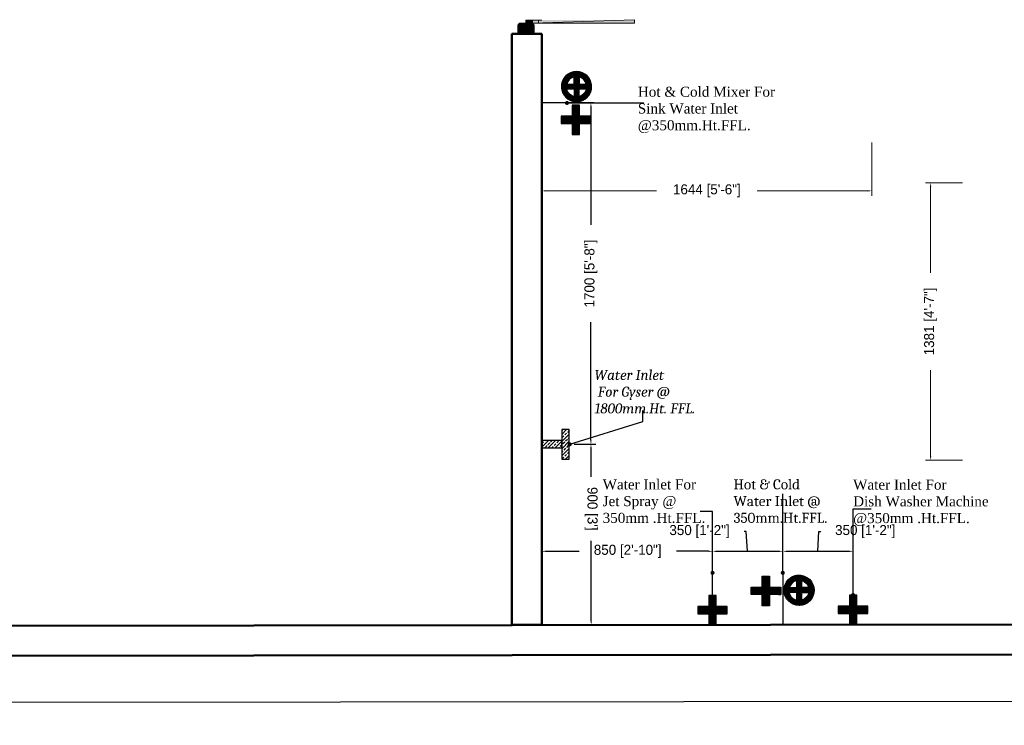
# Model space of a CAD drawing. Header units: millimetres. Extents: x 13115352 to 26511604, y 2875787 to 5794155.
# Tile 112 of 115: x 13268891 to 13273798, y 2892614 to 2896127. Entities that reach past the tile are written whole.
import ezdxf

# ---------------------------------------------------------------- set-up
doc = ezdxf.new("R2010")
doc.units = ezdxf.units.MM
doc.header["$PDMODE"] = 3
doc.layers.get('0').update_dxf_attribs({"lineweight": 0})
doc.layers.get('Defpoints').update_dxf_attribs({"lineweight": 0})
for name, color, linetype, lineweight in [('A-ANNO-DIMS-30', 7, 'Continuous', 0), ('Plumbing', 6, 'Continuous', 0), ('Wall New', 6, 'Continuous', 50)]:
    doc.layers.add(name, color=color, linetype=linetype, lineweight=lineweight)
for name, color, linetype in [('CT-WALL HATCH', 250, 'Continuous'), ('Plumbing & Drainage', 6, 'Continuous'), ('TEXT', 7, 'Continuous')]:
    doc.layers.add(name, color=color, linetype=linetype)
doc.styles.add('Arial', font='arial.ttf')
doc.styles.add('style12', font='BOOKOSI.TTF')
doc.dimstyles.new('TFS-Dim', dxfattribs={"dimtxt": 50, "dimasz": 20, "dimexe": 25, "dimexo": 25, "dimgap": 5, "dimtad": 0, "dimdec": 0, "dimzin": 0, "dimdsep": 46, "dimtxsty": 'Standard', "dimcen": 0.09, "dimclrd": 8, "dimclre": 8, "dimadec": 0, "dimazin": 0, "dimtfac": 1, "dimtdec": 0, "dimtofl": 0, "dimtmove": 0, "dimatfit": 3, "dimldrblk": 'DOT', "dimfxl": 1, "dimtolj": 1, "dimtzin": 0, "dimlwd": -1, "dimlwe": -1, "dimarcsym": 0})

# ---------------------------------------------------------------- blocks, each defined once
blk = doc.blocks.new('*D95')
at = {"layer": 'A-ANNO-DIMS-30', "color": 8, "transparency": 16777216}
for p, q in [((13273589.2, 2895314.9), (13273405.7, 2895314.9)), ((13273430.7, 2895294.9), (13273430.7, 2894867.1)), ((13273430.7, 2893954.2), (13273430.7, 2894382.1)), ((13273589.2, 2893934.2), (13273405.7, 2893934.2))]:
    blk.add_line(p, q, dxfattribs=at)
for points in [[(13273427.4, 2895294.9), (13273434, 2895294.9), (13273430.7, 2895314.9)], [(13273427.4, 2893954.2), (13273434, 2893954.2), (13273430.7, 2893934.2)]]:
    blk.add_solid(points, dxfattribs=at)
at = {"layer": 'Defpoints', "color": 0, "transparency": 16777216}
for p in [(13273614.2, 2895314.9), (13273430.7, 2893934.2), (13273614.2, 2893934.2, 0)]:
    blk.add_point(p, dxfattribs=at)
at = {"layer": 'A-ANNO-DIMS-30', "color": 0, "transparency": 16777216, "insert": (13273430.7, 2894624.6), "char_height": 50, "attachment_point": 5, "rotation": 90}
blk.add_mtext('\\A1;1381 [4\'-7"]', dxfattribs=at)
blk = doc.blocks.new('_Dot')
at = {"color": 0, "linetype": 'ByBlock', "lineweight": -2}
blk.add_line((-0.5, 0), (-1, 0), dxfattribs=at)
at = {"color": 0, "linetype": 'ByBlock', "lineweight": 0, "const_width": 0.5}
blk.add_lwpolyline([(-0.25, 0, 1), (0.25, 0, 1)], format="xyb", close=True, dxfattribs=at)
blk = doc.blocks.new('*D96')
at = {"layer": 'A-ANNO-DIMS-30', "color": 8, "transparency": 16777216}
for p, q in [((13271493.9, 2895515.3), (13271493.9, 2895250)), ((13273137.4, 2895515.3), (13273137.4, 2895250)), ((13271513.9, 2895275), (13272064.8, 2895275)), ((13273117.4, 2895275), (13272566.5, 2895275))]:
    blk.add_line(p, q, dxfattribs=at)
for points in [[(13271513.9, 2895278.3), (13271513.9, 2895271.6), (13271493.9, 2895275)], [(13273117.4, 2895278.3), (13273117.4, 2895271.6), (13273137.4, 2895275)]]:
    blk.add_solid(points, dxfattribs=at)
at = {"layer": 'Defpoints', "color": 0, "transparency": 16777216}
for p in [(13271493.9, 2895540.3), (13273137.4, 2895540.3), (13271493.9, 2895275)]:
    blk.add_point(p, dxfattribs=at)
at = {"layer": 'A-ANNO-DIMS-30', "color": 0, "transparency": 16777216, "insert": (13272315.7, 2895275), "char_height": 50, "attachment_point": 5}
blk.add_mtext('\\A1;1644 [5\'-6"]', dxfattribs=at)
blk = doc.blocks.new('A$Cdc3c6119')
at = {"layer": 'Plumbing & Drainage', "ltscale": 50}
h = blk.add_hatch(dxfattribs=at)
h.set_pattern_fill('ANSI33', color=251, scale=100)
h.set_pattern_definition([(45, (-1618960.685, 589648.16), (-17.67766953, 17.67766953), []), (45, (-1618943.007, 589648.16), (-17.67766953, 17.67766953), [12.5, -6.25])])
h.paths.add_polyline_path([(0, 0), (36.7, 0), (36.7, 146.9), (0, 146.9)])
h.paths.add_polyline_path([(36.7, 55.1), (135.3, 55.1), (135.3, 91.8), (36.7, 91.8)])
at = {"layer": 'Plumbing & Drainage', "color": 1, "ltscale": 50}
for points in [[(0, 0), (36.7, 0), (36.7, 146.9), (0, 146.9)], [(36.7, 55.1), (135.3, 55.1), (135.3, 91.8), (36.7, 91.8)]]:
    blk.add_lwpolyline(points, close=True, dxfattribs=at)
blk = doc.blocks.new('*D190')
at = {"layer": 'Defpoints', "color": 0, "transparency": 16777216}
for p in [(13271493.9, 2893480.1), (13271493.9, 2893185), (13272344, 2893185)]:
    blk.add_point(p, dxfattribs=at)
at = {"layer": 'Plumbing & Drainage', "color": 8, "transparency": 16777216}
for p, q in [((13271493.9, 2893210), (13271493.9, 2893505.1)), ((13272344, 2893210), (13272344, 2893505.1)), ((13271513.9, 2893480.1), (13271678.7, 2893480.1)), ((13272324, 2893480.1), (13272163.7, 2893480.1))]:
    blk.add_line(p, q, dxfattribs=at)
for points in [[(13271513.9, 2893483.4), (13271513.9, 2893476.8), (13271493.9, 2893480.1)], [(13272324, 2893483.4), (13272324, 2893476.8), (13272344, 2893480.1)]]:
    blk.add_solid(points, dxfattribs=at)
at = {"layer": 'Plumbing & Drainage', "color": 0, "transparency": 16777216, "insert": (13271921.2, 2893480.1), "char_height": 50, "attachment_point": 5}
blk.add_mtext('\\A1;850 [2\'-10"]', dxfattribs=at)
blk = doc.blocks.new('*D191')
at = {"layer": 'Defpoints', "color": 0, "transparency": 16777216}
for p in [(13272694.2, 2893480.1), (13272344, 2893357.5), (13272694.2, 2893357.5)]:
    blk.add_point(p, dxfattribs=at)
at = {"layer": 'Plumbing & Drainage', "color": 8, "transparency": 16777216}
for p, q in [((13272510.9, 2893578.4), (13272500.9, 2893578.4)), ((13272519.1, 2893480.1), (13272510.9, 2893578.4)), ((13272344, 2893382.5), (13272344, 2893505.1)), ((13272694.2, 2893382.5), (13272694.2, 2893505.1)), ((13272364, 2893480.1), (13272674.2, 2893480.1))]:
    blk.add_line(p, q, dxfattribs=at)
for points in [[(13272364, 2893483.4), (13272364, 2893476.8), (13272344, 2893480.1)], [(13272674.2, 2893483.4), (13272674.2, 2893476.8), (13272694.2, 2893480.1)]]:
    blk.add_solid(points, dxfattribs=at)
at = {"layer": 'Plumbing & Drainage', "color": 0, "transparency": 16777216, "insert": (13272279.2, 2893578.4), "char_height": 50, "attachment_point": 5}
blk.add_mtext('\\A1;350 [1\'-2"]', dxfattribs=at)
blk = doc.blocks.new('*D193')
at = {"layer": 'Defpoints', "color": 0, "transparency": 16777216}
for p in [(13271629.2, 2894013), (13271630.1, 2893112.9), (13271739.1, 2893113.1)]:
    blk.add_point(p, dxfattribs=at)
at = {"layer": 'Plumbing & Drainage', "color": 8, "transparency": 16777216}
for p, q in [((13271654.2, 2894013), (13271763.2, 2894013.1)), ((13271738.2, 2893993.1), (13271738.3, 2893851)), ((13271739.1, 2893133.1), (13271738.7, 2893532.7)), ((13271655.1, 2893113), (13271764.1, 2893113.1))]:
    blk.add_line(p, q, dxfattribs=at)
for points in [[(13271741.5, 2893993.1), (13271734.8, 2893993.1), (13271738.2, 2894013.1)], [(13271742.4, 2893133.1), (13271735.8, 2893133), (13271739.1, 2893113.1)]]:
    blk.add_solid(points, dxfattribs=at)
at = {"layer": 'Plumbing & Drainage', "color": 0, "transparency": 16777216, "insert": (13271738.5, 2893691.8), "char_height": 50, "attachment_point": 5, "rotation": 270.0614}
blk.add_mtext("\\A1;900 [3']", dxfattribs=at)
blk = doc.blocks.new('A$C8c2bd65f')
at = {"layer": 'Plumbing & Drainage'}
h = blk.add_hatch(dxfattribs=at)
h.set_pattern_fill('ANSI31', color=3, scale=1.779186, style=0)
h.set_pattern_definition([(45, (-1673775.82137, 471282.61423), (-0.157259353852, 0.157259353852), [])])
h.paths.add_polyline_path([(-102.2, 115.6), (-157.3, 115.6), (-157.3, 152.3), (-102.2, 152.3), (-102.2, 207.4), (-65.5, 207.4), (-65.5, 152.3), (-10.4, 152.3), (-10.4, 115.6), (-65.5, 115.6), (-65.5, 60.5), (-102.2, 60.5)])
h = blk.add_hatch(dxfattribs=at)
h.set_pattern_fill('ANSI31', color=1, scale=1.779186, style=0)
h.set_pattern_definition([(45, (-1673763.96132, 471282.1934), (-0.157259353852, 0.157259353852), [])])
h.paths.add_polyline_path([(6.1, 137.4, -1), (156.3, 137.4, -1)])
h.paths.add_polyline_path([(94.3, 126), (130.6, 126, -0.277378), (94.3, 88.5)], flags=16)
h.paths.add_polyline_path([(69.8, 88.1), (69.8, 126), (31.9, 126, 0.28651)], flags=16)
h.paths.add_polyline_path([(94.3, 150.5), (130.1, 150.5, 0.268289), (94.3, 186.3)], flags=16)
h.paths.add_polyline_path([(69.8, 150.5), (69.8, 186.7, 0.277378), (32.3, 150.5)], flags=16)
at = {"layer": 'Plumbing & Drainage', "color": 1}
blk.add_line((0, 224), (0, -34.9), dxfattribs=at)
blk.add_lwpolyline([(-65.5, 152.3), (-10.4, 152.3), (-10.4, 115.6), (-65.5, 115.6), (-65.5, 60.5), (-102.2, 60.5), (-102.2, 115.6), (-157.3, 115.6), (-157.3, 152.3), (-102.2, 152.3), (-102.2, 207.4), (-65.5, 207.4)], close=True, dxfattribs=at)
at = {"layer": 'Plumbing & Drainage', "color": 3}
for points in [[(32.3, 150.5), (69.8, 150.5), (69.8, 186.7, 0.277378)], [(130.1, 150.5), (94.3, 150.5), (94.3, 186.3, -0.268289)], [(69.8, 88.1), (69.8, 126), (31.9, 126, 0.28651)], [(94.3, 88.5), (94.3, 126), (130.6, 126, -0.277378)]]:
    blk.add_lwpolyline(points, format="xyb", close=True, dxfattribs=at)
blk.add_circle((81.2, 137.4), 75.1, dxfattribs=at)
blk = doc.blocks.new('*D236')
at = {"layer": 'Defpoints', "color": 0, "transparency": 16777216}
for p in [(13271654.2, 2895712.8), (13271738, 2895712.8), (13271654.2, 2894013)]:
    blk.add_point(p, dxfattribs=at)
at = {"layer": 'Plumbing & Drainage', "color": 8, "transparency": 16777216}
for p, q in [((13271679.2, 2895712.8), (13271763, 2895712.8)), ((13271738, 2895692.8), (13271738, 2895105.4)), ((13271738, 2894033), (13271738, 2894620.4)), ((13271679.2, 2894013), (13271763, 2894013))]:
    blk.add_line(p, q, dxfattribs=at)
for points in [[(13271734.6, 2895692.8), (13271741.3, 2895692.8), (13271738, 2895712.8)], [(13271734.6, 2894033), (13271741.3, 2894033), (13271738, 2894013)]]:
    blk.add_solid(points, dxfattribs=at)
at = {"layer": 'Plumbing & Drainage', "color": 0, "transparency": 16777216, "insert": (13271738, 2894862.9), "char_height": 50, "attachment_point": 5, "rotation": 90}
blk.add_mtext('\\A1;1700 [5\'-8"]', dxfattribs=at)
blk = doc.blocks.new('A$C5213677E')
at = {"layer": 'Plumbing & Drainage'}
h = blk.add_hatch(dxfattribs=at)
h.set_pattern_fill('ANSI31', color=3, scale=1.779186, style=0)
h.set_pattern_definition([(45, (-118154.42546, -59474.61643), (-0.15725935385, 0.15725935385), [])])
h.paths.add_polyline_path([(4, 0), (0, 0), (0, -2.67), (4, -2.67), (4, -6.67), (6.67, -6.67), (6.67, -2.67), (10.68, -2.67), (10.68, 0), (6.67, 0), (6.67, 4), (4, 4)])
at = {"layer": 'Plumbing & Drainage', "color": 3}
blk.add_lwpolyline([(6.67, -2.67), (10.68, -2.67), (10.68, 0), (6.67, 0), (6.67, 4), (4, 4), (4, 0), (0, 0), (0, -2.67), (4, -2.67), (4, -6.67), (6.67, -6.67)], close=True, dxfattribs=at)
blk = doc.blocks.new('*D238')
at = {"layer": 'Defpoints', "color": 0, "transparency": 16777216}
for p in [(13273044.3, 2893480.1), (13272694.2, 2893357.5), (13273044.3, 2893357.5)]:
    blk.add_point(p, dxfattribs=at)
at = {"layer": 'Plumbing & Drainage', "color": 8, "transparency": 16777216}
for p, q in [((13272869.3, 2893480.1), (13272873.4, 2893578.4)), ((13272873.4, 2893578.4), (13272883.4, 2893578.4)), ((13272694.2, 2893382.5), (13272694.2, 2893505.1)), ((13273044.3, 2893382.5), (13273044.3, 2893505.1)), ((13272714.2, 2893480.1), (13273024.3, 2893480.1))]:
    blk.add_line(p, q, dxfattribs=at)
for points in [[(13272714.2, 2893483.4), (13272714.2, 2893476.8), (13272694.2, 2893480.1)], [(13273024.3, 2893483.4), (13273024.3, 2893476.8), (13273044.3, 2893480.1)]]:
    blk.add_solid(points, dxfattribs=at)
at = {"layer": 'Plumbing & Drainage', "color": 0, "transparency": 16777216, "insert": (13273105, 2893578.4), "char_height": 50, "attachment_point": 5}
blk.add_mtext('\\A1;350 [1\'-2"]', dxfattribs=at)

msp = doc.modelspace()

# ---------------------------------------------------------------- hatches: boundary and pattern name
at = {"layer": 'CT-WALL HATCH'}
h = msp.add_hatch(dxfattribs=at)
h.set_pattern_fill('ANSI31', color=0, scale=50)
h.set_pattern_definition([(45, (-64356.44, 0), (-112.2532015, 112.2532015), [])])
h.paths.add_polyline_path([(13255253.8, 2881295.1, 0.006604), (13255222.3, 2881294.7), (13255222.3, 2880157.1), (13255253.8, 2880157.1)])
h.paths.add_polyline_path([(13257676.3, 2881297.6, 0.006603), (13257644.7, 2881298), (13257644.7, 2880160), (13257676.3, 2880160)])
h.paths.add_polyline_path([(13254613.3, 2895259.6), (13254997, 2895259.6), (13254997, 2895432.6), (13254613.3, 2895432.6)], flags=9)
h.paths.add_polyline_path([(13255577.7, 2897126.7), (13255876.1, 2897126.7), (13255876.1, 2897298.9), (13255577.7, 2897298.9)], flags=9)
h.paths.add_polyline_path([(13255088.7, 2895190.2), (13255387.2, 2895190.2), (13255387.2, 2895362.4), (13255088.7, 2895362.4)], flags=9)
h.paths.add_polyline_path([(13256189, 2895240.9), (13256368.7, 2895240.9), (13256368.7, 2895411.5), (13256189, 2895411.5)], flags=9)
h.paths.add_polyline_path([(13256077.9, 2895581.4), (13256712, 2895581.4), (13256712, 2895907.4), (13256077.9, 2895907.4)], flags=9)
h.paths.add_polyline_path([(13256631.7, 2895160.5), (13257176, 2895160.5), (13257176, 2895564.1), (13256631.7, 2895564.1)], flags=9)
h.paths.add_polyline_path([(13255569.4, 2895240), (13255749, 2895240), (13255749, 2895410.6), (13255569.4, 2895410.6)], flags=9)
h.paths.add_polyline_path([(13265998.5, 2891210.9), (13266591.6, 2891210.9), (13266591.6, 2891541.4), (13265998.5, 2891541.4)], flags=9)
h.paths.add_polyline_path([(13262488.9, 2896869.7), (13262913.4, 2896869.8), (13262913.5, 2896569.5), (13262488.9, 2896569.4)], flags=9)
h.paths.add_polyline_path([(13254613.3, 2896377.2), (13254997, 2896377.2), (13254997, 2896550.1), (13254613.3, 2896550.1)], flags=9)
h.paths.add_polyline_path([(13274583.1, 2894878.2), (13275501.8, 2894878.2), (13275501.8, 2895211.9), (13274583.1, 2895211.9)], flags=9)
h.paths.add_polyline_path([(13255093.9, 2896197.4), (13255428.4, 2896197.4), (13255428.4, 2896481.7), (13255093.9, 2896481.7)], flags=9)
h.paths.add_polyline_path([(13257121.5, 2895833.2), (13257820, 2895833.2), (13257820, 2896083.4), (13257121.5, 2896083.4)], flags=9)
h.paths.add_polyline_path([(13256284.8, 2896047.4), (13257232.3, 2896047.4), (13257232.3, 2896411.3), (13256284.8, 2896411.3)], flags=9)
h.paths.add_polyline_path([(13254807.1, 2897027.2), (13255190.8, 2897027.2), (13255190.8, 2897200.1), (13254807.1, 2897200.1)], flags=9)
h.paths.add_polyline_path([(13256182, 2896646.4), (13256776.5, 2896646.4), (13256776.5, 2896758.3), (13256182, 2896758.3)], flags=9)
h.paths.add_polyline_path([(13256858.8, 2896721.8), (13257320, 2896721.8), (13257320, 2896912.9), (13256858.8, 2896912.9)], flags=9)
h.paths.add_polyline_path([(13257897.4, 2896557.1), (13258678.6, 2896557.1), (13258678.6, 2896729.1), (13257897.4, 2896729.1)], flags=9)
h.paths.add_polyline_path([(13257870.2, 2896868.6), (13258146.1, 2896868.6), (13258146.1, 2896964.2), (13257870.2, 2896964.2)], flags=9)
h.paths.add_polyline_path([(13258284.5, 2896868.6), (13258560.5, 2896868.6), (13258560.5, 2896964.2), (13258284.5, 2896964.2)], flags=9)
h.paths.add_polyline_path([(13257170.8, 2896895), (13257915.7, 2896895), (13257915.7, 2897222.1), (13257170.8, 2897222.1)], flags=9)
h.paths.add_polyline_path([(13257289.2, 2895186.4), (13257885, 2895186.4), (13257885, 2895513.6), (13257289.2, 2895513.6)], flags=9)
h.paths.add_polyline_path([(13258190.6, 2895215), (13258471.7, 2895215), (13258471.7, 2895387.9), (13258190.6, 2895387.9)], flags=9)
h.paths.add_polyline_path([(13269203.1, 2893366.2), (13269896.9, 2893366.2), (13269896.9, 2893900.9), (13269203.1, 2893900.9)], flags=9)
h.paths.add_polyline_path([(13270346.1, 2893366.2), (13271039.9, 2893366.2), (13271039.9, 2893900.9), (13270346.1, 2893900.9)], flags=9)
h.paths.add_polyline_path([(13266292.9, 2896397.6), (13266829.7, 2896397.6), (13266829.7, 2896647.9), (13266292.9, 2896647.9)], flags=9)
h.paths.add_polyline_path([(13265606, 2896735.8), (13266020.7, 2896735.8), (13266020.7, 2896965.1), (13265606, 2896965.1)], flags=9)
h.paths.add_polyline_path([(13266787.6, 2895949.3), (13267642, 2895949.3), (13267642, 2896283), (13266787.6, 2896283)], flags=9)
h.paths.add_polyline_path([(13267670.7, 2896473), (13268206, 2896473), (13268206, 2896703.5), (13267670.7, 2896703.5)], flags=9)
h.paths.add_polyline_path([(13267386.1, 2896766.2), (13267723, 2896766.2), (13267723, 2896994.7), (13267386.1, 2896994.7)], flags=9)
h.paths.add_polyline_path([(13267004, 2896627.6), (13267377.8, 2896627.6), (13267377.8, 2896858.1), (13267004, 2896858.1)], flags=9)
h.paths.add_polyline_path([(13265895.5, 2895963.8), (13266730.2, 2895963.8), (13266730.2, 2896354.3), (13265895.5, 2896354.3)], flags=9)
h.paths.add_polyline_path([(13260528.9, 2896871.5), (13260953.4, 2896871.5), (13260953.5, 2896571.2), (13260528.9, 2896571.1)], flags=9)
h.paths.add_polyline_path([(13261018.9, 2896870.9), (13261443.4, 2896871), (13261443.5, 2896570.6), (13261018.9, 2896570.6)], flags=9)
h.paths.add_polyline_path([(13261508.9, 2896870.9), (13261933.4, 2896871), (13261933.5, 2896570.6), (13261508.9, 2896570.6)], flags=9)
h.paths.add_polyline_path([(13261998.9, 2896870.3), (13262423.4, 2896870.4), (13262423.5, 2896570.1), (13261998.9, 2896570)], flags=9)
h.paths.add_polyline_path([(13262108.6, 2896092.8), (13263104.4, 2896092.8), (13263104.4, 2896323.3), (13262108.6, 2896323.3)], flags=9)
h.paths.add_polyline_path([(13261189.6, 2895968.2), (13261815.7, 2895968.2), (13261815.7, 2896358.7), (13261189.6, 2896358.7)], flags=9)
h.paths.add_polyline_path([(13263921.3, 2895968.2), (13264270.1, 2895968.2), (13264270.1, 2896358.7), (13263921.3, 2896358.7)], flags=9)
h.paths.add_polyline_path([(13263793.6, 2896870.9), (13264218.2, 2896871), (13264218.2, 2896570.6), (13263793.7, 2896570.6)], flags=9)
h.paths.add_polyline_path([(13264283.6, 2896870.3), (13264708.2, 2896870.4), (13264708.2, 2896570.1), (13264283.7, 2896570)], flags=9)
h.paths.add_polyline_path([(13263183.8, 2896683.6), (13263680.9, 2896683.6), (13263680.9, 2897014.1), (13263183.8, 2897014.1)], flags=9)
h.paths.add_polyline_path([(13260024.2, 2896356.8), (13260625, 2896356.8), (13260625, 2896587.3), (13260024.2, 2896587.3)], flags=9)
h.paths.add_polyline_path([(13273237.9, 2896471.6), (13273532.1, 2896471.6), (13273532.1, 2896747.9), (13273237.9, 2896747.9)], flags=9)
h.paths.add_polyline_path([(13275738.8, 2893507.8), (13275943.9, 2893507.8), (13275943.9, 2893699.9), (13275738.8, 2893699.9)], flags=9)
h.paths.add_polyline_path([(13273817.7, 2896212.8), (13274112.5, 2896212.8), (13274112.5, 2896490.8), (13273817.7, 2896490.8)], flags=9)
h.paths.add_polyline_path([(13273237.9, 2895544.6), (13273532.1, 2895544.6), (13273532.1, 2895820.9), (13273237.9, 2895820.9)], flags=9)
h.paths.add_polyline_path([(13275185.3, 2893404.3), (13275390.4, 2893404.3), (13275390.4, 2893596.4), (13275185.3, 2893596.4)], flags=9)
h.paths.add_polyline_path([(13273817.7, 2896937.8), (13274112.5, 2896937.8), (13274112.5, 2897215.8), (13273817.7, 2897215.8)], flags=9)
h.paths.add_polyline_path([(13275523.3, 2894397.9), (13275882.5, 2894397.9), (13275882.5, 2894729.2), (13275523.3, 2894729.2)], flags=9)
h.paths.add_polyline_path([(13275672.1, 2896108.3), (13276121.6, 2896108.3), (13276121.6, 2896385), (13275672.1, 2896385)], flags=9)
h.paths.add_polyline_path([(13271692.2, 2893440), (13271968.8, 2893440), (13271968.8, 2893716), (13271692.2, 2893716)], flags=9)
h.paths.add_polyline_path([(13273767.6, 2893360.9), (13274476.7, 2893360.9), (13274476.7, 2893553), (13273767.6, 2893553)], flags=9)
h.paths.add_polyline_path([(13273179.8, 2893325), (13273672.4, 2893325), (13273672.4, 2893687.9), (13273179.8, 2893687.9)], flags=9)
h.paths.add_polyline_path([(13272245.8, 2893727.4), (13273032.7, 2893727.4), (13273032.7, 2893919.5), (13272245.8, 2893919.5)], flags=9)
h.paths.add_polyline_path([(13271645.6, 2893913.4), (13272031.3, 2893913.4), (13272031.3, 2894247), (13271645.6, 2894247)], flags=9)
h.paths.add_polyline_path([(13273714.7, 2895464.6), (13274314.6, 2895464.6), (13274314.6, 2895897.2), (13273714.7, 2895897.2)], flags=9)
h.paths.add_polyline_path([(13275568, 2895534.1), (13276183.1, 2895534.1), (13276183.1, 2895812.1), (13275568, 2895812.1)], flags=9)
h.paths.add_polyline_path([(13275676.5, 2896633.4), (13276032.2, 2896633.4), (13276032.2, 2896825.5), (13275676.5, 2896825.5)], flags=9)
h.paths.add_polyline_path([(13275657.5, 2897048.3), (13276013.1, 2897048.3), (13276013.1, 2897240.4), (13275657.5, 2897240.4)], flags=9)
h.paths.add_polyline_path([(13261965.4, 2897935.8), (13264664.7, 2897935.8), (13264664.7, 2898911.2), (13261965.4, 2898911.2)], flags=9)
h.paths.add_polyline_path([(13264904.8, 2891679.6), (13265559.2, 2891679.6), (13265559.2, 2892060.4), (13264904.8, 2892060.4)], flags=9)
h.paths.add_polyline_path([(13267917.9, 2897652.9), (13268685.2, 2897652.9), (13268685.2, 2897831.9), (13267917.9, 2897831.9)], flags=9)
h.paths.add_polyline_path([(13268266.5, 2893635.1), (13268851.1, 2893635.1), (13268851.1, 2893968.7), (13268266.5, 2893968.7)], flags=9)
h.paths.add_polyline_path([(13267678.6, 2893349.1), (13268128, 2893349.1), (13268128, 2893579.7), (13267678.6, 2893579.7)], flags=9)
h.paths.add_polyline_path([(13263906.3, 2891268), (13264702.3, 2891268), (13264702.3, 2891498), (13263906.3, 2891498)], flags=9)
h.paths.add_polyline_path([(13255760.1, 2881939.3), (13256953.7, 2881939.3), (13256953.7, 2882155.6), (13255760.1, 2882155.6)], flags=9)
at = {"layer": 'TEXT', "lineweight": 0, "ltscale": 50}
h = msp.add_hatch(color=256, dxfattribs=at)
h.paths.add_polyline_path([(13271382.7, 2896099.3), (13271382.7, 2896109.4), (13271381.2, 2896099.3)])
h.paths.add_polyline_path([(13271382.7, 2896109.4), (13271381.2, 2896099.3), (13271374.1, 2896099.3)])
h.paths.add_polyline_path([(13271381.2, 2896099.3), (13271374.1, 2896099.3), (13271374.1, 2896057.7)])
h = msp.add_hatch(color=256, dxfattribs=at)
h.paths.add_polyline_path([(13271382.7, 2896099.3), (13271381.2, 2896099.3), (13271382.7, 2896057.7)])
h.paths.add_polyline_path([(13271381.2, 2896099.3), (13271382.7, 2896057.7), (13271374.1, 2896057.7)])
h = msp.add_hatch(color=256, dxfattribs=at)
h.paths.add_polyline_path([(13271382.7, 2896109.4), (13271414.3, 2896109.4), (13271382.7, 2896057.7)])
h.paths.add_polyline_path([(13271414.3, 2896109.4), (13271382.7, 2896057.7), (13271414.3, 2896057.7)])
h = msp.add_hatch(color=256, dxfattribs=at)
h.paths.add_polyline_path([(13271414.3, 2896125.1), (13271447.3, 2896125.1), (13271414.3, 2896109.4)])
h.paths.add_polyline_path([(13271447.3, 2896125.1), (13271414.3, 2896109.4), (13271447.3, 2896109.4)])
h = msp.add_hatch(color=256, dxfattribs=at)
h.paths.add_polyline_path([(13271414.3, 2896109.4), (13271447.3, 2896109.4), (13271414.3, 2896057.7)])
h.paths.add_polyline_path([(13271447.3, 2896109.4), (13271414.3, 2896057.7), (13271447.3, 2896057.7)])
h = msp.add_hatch(color=256, dxfattribs=at)
h.paths.add_polyline_path([(13271447.3, 2896125.1), (13271955.3, 2896126.6), (13271447.3, 2896109.4)])
h.paths.add_polyline_path([(13271955.3, 2896126.6), (13271447.3, 2896109.4), (13271955.3, 2896109.4)])
h = msp.add_hatch(color=256, dxfattribs=at)
h.paths.add_polyline_path([(13271447.3, 2896109.4), (13271455.9, 2896099.3), (13271447.3, 2896099.3)])
h.paths.add_polyline_path([(13271455.9, 2896099.3), (13271447.3, 2896099.3), (13271447.3, 2896057.7)])
msp.add_hatch(color=256, dxfattribs=at).paths.add_polyline_path([(13271455.9, 2896099.3), (13271455.9, 2896057.7), (13271447.3, 2896057.7)])

# ---------------------------------------------------------------- linework, layer by layer
at = {"color": 7, "linetype": 'Continuous', "lineweight": 30}
msp.add_line((13267228.7, 2892726.1), (13276471.7, 2892737.6), dxfattribs=at)
at = {"layer": 'TEXT', "lineweight": 0, "ltscale": 50}
msp.add_line((13271476, 2896125.3), (13271476, 2896109.4), dxfattribs=at)
for points in [[(13271382.7, 2896057.7), (13271382.7, 2896109.4), (13271374.1, 2896057.7)], [(13271382.7, 2896109.4), (13271374.1, 2896057.7), (13271374.1, 2896099.3)], [(13271382.7, 2896109.4), (13271381.2, 2896099.3), (13271374.1, 2896099.3)], [(13271455.9, 2896099.3), (13271455.9, 2896057.7), (13271374.1, 2896057.7), (13271374.1, 2896099.3), (13271382.7, 2896109.4), (13271447.3, 2896109.4)], [(13271381.2, 2896099.3), (13271374.1, 2896099.3), (13271374.1, 2896057.7)], [(13271381.2, 2896099.3), (13271382.7, 2896057.7), (13271374.1, 2896057.7)], [(13271382.7, 2896099.3), (13271382.7, 2896109.4), (13271381.2, 2896099.3)], [(13271382.7, 2896099.3), (13271381.2, 2896099.3), (13271382.7, 2896057.7)], [(13271414.3, 2896057.7), (13271414.3, 2896109.4), (13271382.7, 2896057.7)], [(13271414.3, 2896109.4), (13271382.7, 2896057.7), (13271382.7, 2896109.4)], [(13271382.7, 2896109.4), (13271414.3, 2896109.4), (13271382.7, 2896057.7)], [(13271414.3, 2896109.4), (13271382.7, 2896057.7), (13271414.3, 2896057.7)], [(13271447.3, 2896109.4), (13271447.3, 2896125.1), (13271414.3, 2896109.4)], [(13271447.3, 2896125.1), (13271414.3, 2896109.4), (13271414.3, 2896125.1)], [(13271414.3, 2896125.1), (13271447.3, 2896125.1), (13271414.3, 2896109.4)], [(13271447.3, 2896125.1), (13271414.3, 2896109.4), (13271447.3, 2896109.4)], [(13271447.3, 2896057.7), (13271447.3, 2896109.4), (13271414.3, 2896057.7)], [(13271447.3, 2896109.4), (13271414.3, 2896057.7), (13271414.3, 2896109.4)], [(13271414.3, 2896109.4), (13271447.3, 2896109.4), (13271414.3, 2896057.7)], [(13271447.3, 2896109.4), (13271414.3, 2896057.7), (13271447.3, 2896057.7)], [(13271955.3, 2896109.4), (13271955.3, 2896126.6), (13271447.3, 2896109.4)], [(13271955.3, 2896126.6), (13271447.3, 2896109.4), (13271955.3, 2896109.4)], [(13271455.9, 2896099.3), (13271447.3, 2896057.7), (13271447.3, 2896109.4)], [(13271447.3, 2896109.4), (13271455.9, 2896099.3), (13271447.3, 2896099.3)], [(13271455.9, 2896057.7), (13271455.9, 2896099.3), (13271447.3, 2896057.7)], [(13271455.9, 2896099.3), (13271447.3, 2896099.3), (13271447.3, 2896057.7)], [(13271455.9, 2896099.3), (13271455.9, 2896057.7), (13271447.3, 2896057.7)]]:
    msp.add_lwpolyline(points, close=True, dxfattribs=at)
for points in [[(13271955.3, 2896126.6), (13271955.3, 2896109.4), (13271414.3, 2896109.4), (13271414.3, 2896125.1), (13271493.9, 2896125.4)], [(13271955.3, 2896126.6), (13271447.3, 2896109.4), (13271447.3, 2896125.1), (13271493.9, 2896125.3)], [(13271955.3, 2896126.6), (13271447.3, 2896109.4), (13271447.3, 2896125.1), (13271493.9, 2896125.3)]]:
    msp.add_lwpolyline(points, dxfattribs=at)
at = {"layer": 'Wall New'}
for p, q in [((13271343.9, 2896057.7), (13271493.9, 2896057.7)), ((13266999.1, 2893107.2), (13276242.1, 2893118.7)), ((13266999.1, 2892957.2), (13276242.1, 2892968.7))]:
    msp.add_line(p, q, dxfattribs=at)
msp.add_lwpolyline([(13271493.9, 2896057.7), (13271493.9, 2893113.6), (13271343.9, 2893113.6), (13271343.9, 2896057.7)], dxfattribs=at)

# ---------------------------------------------------------------- block references
at = {"layer": 'Plumbing', "ltscale": 50, "rotation": 180}
msp.add_blockref('A$Cdc3c6119', (13271629.2, 2894086.4), dxfattribs=at)
at = {"layer": 'Plumbing & Drainage', "xscale": -1, "rotation": 270}
msp.add_blockref('A$C8c2bd65f', (13271528.8, 2895712.8), dxfattribs=at)
at = {"layer": 'Plumbing & Drainage'}
msp.add_blockref('A$C8c2bd65f', (13272694.2, 2893148.7), dxfattribs=at)
at = {"layer": 'Plumbing & Drainage', "ltscale": 50, "xscale": 13.76047270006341, "yscale": 13.76047270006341, "zscale": 13.76047270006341, "rotation": 270}
for p in [(13272362.4, 2893260.7), (13273062.7, 2893261.6)]:
    msp.add_blockref('A$C5213677E', p, dxfattribs=at)

# ---------------------------------------------------------------- texts
at = {"layer": 'Plumbing & Drainage', "color": 7, "ltscale": 10, "char_height": 50, "attachment_point": 1, "rotation": 360, "style": 'Arial'}
for s, insert, width in [('{\\fBookman Old Style|b0|i0|c0|p18;Hot & Cold Mixer For Sink Water Inlet @350mm.Ht.FFL.}', (13271971.7, 2895793.5, 0), 743.204), ('{\\fCambria|b0|i0|c0|p18;Hot & Cold \\PWater Inlet @\\P350mm.Ht.FFL.   }', (13272448.5, 2893838.6, -20.3), 1221.865)]:
    msp.add_mtext(s, dxfattribs=dict(at, insert=insert, width=width))
at = {"layer": 'Plumbing & Drainage', "color": 0, "char_height": 50, "attachment_point": 9, "style": 'style12'}
for s, insert, width in [('\\pxql;{\\fCambria|b0|i1|c0|p18;Water Inlet\\P For Gyser @\\P1800mm.Ht. FFL.}', (13272597.3, 2894166.3), 841.854), ('\\pxql;Water Inlet For  \\PJet Spray @\\P350mm .Ht.FFL.  ', (13272554.7, 2893620.5, -20.3), 758.29), ('\\pxql;Water Inlet For  \\PDish Washer Machine \\P@350mm .Ht.FFL.  ', (13273854.5, 2893606, -20.3), 809.847)]:
    msp.add_mtext(s, dxfattribs=dict(at, insert=insert, width=width))

# ---------------------------------------------------------------- dimensions: what is measured, and where the dimension line sits
at = {"layer": 'A-ANNO-DIMS-30'}
for p1, p2, distance, picture, middle in [((13273137.4177, 2895540.3249), (13271493.9019, 2895540.3249), 265.3568, '*D96', (13272315.6598, 2895274.9681)), ((13273614.2, 2895314.9), (13273614.2, 2893934.2, 0), -183.5, '*D95', (13273430.7, 2894624.6))]:
    dim = msp.add_aligned_dim(p1=p1, p2=p2, distance=distance, dimstyle='TFS-Dim', dxfattribs=at)
    dim.commit()
    dim.dimension.update_dxf_attribs({"geometry": picture, "text_midpoint": middle})
at = {"layer": 'Plumbing & Drainage'}
dim = msp.add_linear_dim(base=(13271738, 2895712.8), p1=(13271654.2, 2894013), p2=(13271654.2, 2895712.8), angle=90, dimstyle='TFS-Dim', dxfattribs=at)
dim.commit()
dim.dimension.update_dxf_attribs({"geometry": '*D236', "text_midpoint": (13271738, 2894862.9)})
dim = msp.add_linear_dim(base=(13271739.1, 2893113.1), p1=(13271629.2, 2894013), p2=(13271630.1, 2893112.9), angle=270.0614, dimstyle='TFS-Dim', dxfattribs=at)
dim.commit()
dim.dimension.update_dxf_attribs({"geometry": '*D193', "text_midpoint": (13271738.5, 2893691.8), "dimtype": 161})
for base, p1, p2, angle, override, picture, middle in [((13272694.2, 2893480.1), (13272344, 2893357.5), (13272694.2, 2893357.5), 0, {"dimtmove": 1, "dimfxl": 1.25}, '*D191', (13272495.9, 2893578.4)), ((13273044.3, 2893480.1), (13272694.2, 2893357.5), (13273044.3, 2893357.5), 0, {"dimtmove": 1, "dimfxl": 1.25}, '*D238', (13272888.4, 2893578.4)), ((13271493.9, 2893480.1), (13272344, 2893185), (13271493.9, 2893185), 180, {"dimfxl": 1.25}, '*D190', (13271921.2, 2893480.1))]:
    dim = msp.add_linear_dim(base=base, p1=p1, p2=p2, angle=angle, dimstyle='TFS-Dim', override=override, dxfattribs=at)
    dim.commit()
    dim.dimension.update_dxf_attribs({"geometry": picture, "text_midpoint": middle, "dimtype": 161})

# ---------------------------------------------------------------- leaders
for points in [[(13271618.5, 2895712.8), (13272002.2, 2895712.8)], [(13271632.4, 2894013), (13271997.2, 2894126.5), (13271997.2, 2894180.8)], [(13272694.2, 2893372.8), (13272694.2, 2893765.9)], [(13273044.3, 2893262.6), (13273044.3, 2893690.9), (13273135, 2893690.9)], [(13272344.1, 2893372.8), (13272344.1, 2893677.7), (13272282, 2893677.7)]]:
    msp.add_leader(points, dimstyle='TFS-Dim', override={"dimgap": 5, "dimtad": 0, "dimfxl": 1.25}, dxfattribs=at)

doc.saveas('drawing.dxf')
